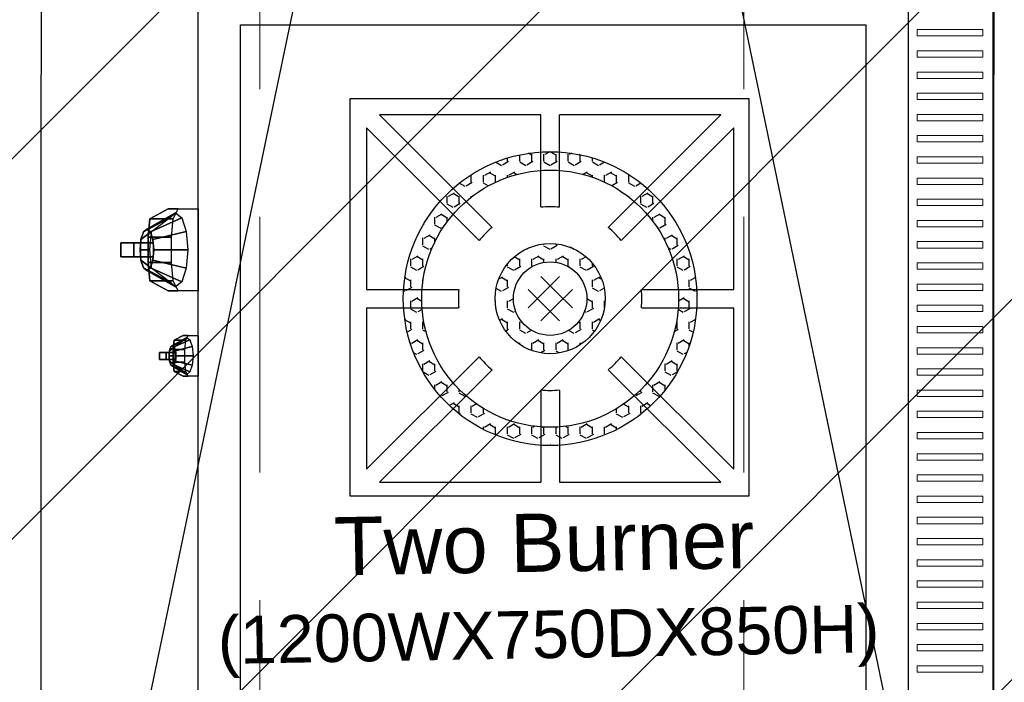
# Model space of a CAD drawing. Header units: inches. Extents: x 704 to 259546, y -107711 to 151004.
# Tile 46 of 208: x 127497 to 127534, y 20727 to 20751. Entities that reach past the tile are written whole.
import ezdxf

# ---------------------------------------------------------------- set-up
doc = ezdxf.new("R2010")
doc.units = ezdxf.units.IN
doc.header["$MEASUREMENT"] = 0
doc.linetypes.add('DASHED2', pattern=[0.375, 0.25, -0.125])
doc.linetypes.add('HIDDEN', pattern=[0.375, 0.25, -0.125])
for name, color, linetype, lineweight in [('EQUIP DIM', 8, 'Continuous', 0), ('EQUIPMENT', 3, 'Continuous', 25), ('FLOOR RAISE', 4, 'Continuous', 5), ('Hood', 5, 'DASHED2', 25), ('PD_BRICK WALL_230', 4, 'Continuous', 50), ('PD_COLUMN', 2, 'Continuous', 60), ('PD_HATCH', 45, 'Continuous', 9)]:
    doc.layers.add(name, color=color, linetype=linetype, lineweight=lineweight)
doc.layers.add('PP BALL VALVE', color=7, linetype='Continuous')
doc.styles.get("Standard").update_dxf_attribs({"font": 'arial.ttf', "height": 6})

# ---------------------------------------------------------------- blocks, each defined once
blk = doc.blocks.new('columns2')
at = {"layer": 'PD_HATCH', "color": 8, "linetype": 'HIDDEN', "ltscale": 38}
for p, q in [((369, -733), (369, -876)), ((387, -733), (387, -876))]:
    blk.add_line(p, q, dxfattribs=at)
blk = doc.blocks.new('fewrewrqwqw')
at = {"layer": 'EQUIPMENT'}
h = blk.add_hatch(dxfattribs=at)
h.set_pattern_fill('HEX', color=8, scale=0.083139, angle=180, style=0)
h.set_pattern_definition([(180, (156111.5651, 15539.5497), (-4e-16, -0.457203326), [0.263966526, -0.527933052]), (300, (156111.5651, 15539.5497), (0.395949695, 0.228601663), [0.263966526, -0.527933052]), (240, (156111.30114, 15539.5497), (0.395949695, -0.228601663), [0.263966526, -0.527933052])])
h.paths.add_polyline_path([(148574.817, 13022.622, 1), (148578.974, 13022.622, 1)], flags=0)
h.paths.add_polyline_path([(148578.281, 13022.622, -1), (148575.51, 13022.622, -1)], flags=0)
h.paths.add_polyline_path([(148571.353, 13022.622, 1), (148582.438, 13022.622, 1)])
h.paths.add_polyline_path([(148581.745, 13022.622, -1), (148572.046, 13022.622, -1)], flags=16)
at = {"layer": 'EQUIPMENT', "color": 8}
for p, q in [((148564.961, 13039.335), (148611.598, 13039.335)), ((148564.961, 13036.135), (148611.598, 13036.135)), ((148566.561, 13010.935), (148566.561, 13034.535)), ((148566.561, 13034.535), (148609.998, 13034.535)), ((148574.703, 13025.305), (148570.457, 13029.557)), ((148576.549, 13026.086), (148576.549, 13029.557)), ((148577.242, 13026.086), (148577.242, 13029.557)), ((148579.088, 13025.305), (148583.334, 13029.557)), ((148574.214, 13024.815), (148569.967, 13029.067)), ((148579.578, 13024.815), (148583.824, 13029.067)), ((148577.141, 13022.867), (148576.549, 13023.459)), ((148576.651, 13022.867), (148577.242, 13023.459)), ((148573.432, 13022.969), (148569.967, 13022.969)), ((148576.651, 13022.377), (148576.059, 13022.969)), ((148576.651, 13022.867), (148576.059, 13022.276)), ((148577.141, 13022.377), (148577.732, 13022.969)), ((148577.141, 13022.867), (148577.732, 13022.276)), ((148580.36, 13022.969), (148583.824, 13022.969)), ((148577.141, 13022.377), (148576.549, 13021.786)), ((148576.651, 13022.377), (148577.242, 13021.786)), ((148573.432, 13022.276), (148569.967, 13022.276)), ((148580.36, 13022.276), (148583.824, 13022.276)), ((148574.214, 13020.43), (148569.967, 13016.177)), ((148579.578, 13020.43), (148583.824, 13016.177)), ((148574.703, 13019.94), (148570.457, 13015.687)), ((148579.088, 13019.94), (148583.334, 13015.687)), ((148576.549, 13015.687), (148576.549, 13019.158)), ((148577.242, 13015.687), (148577.242, 13019.158)), ((148609.998, 13010.935), (148566.561, 13010.935)), ((148611.598, 13009.335), (148564.961, 13009.335))]:
    blk.add_line(p, q, dxfattribs=at)
at = {"layer": 'EQUIPMENT', "color": 8, "lineweight": 0}
for points in [[(148566.987, 13038.955), (148566.747, 13038.955), (148566.747, 13036.475), (148566.987, 13036.475)], [(148567.787, 13038.955), (148567.547, 13038.955), (148567.547, 13036.475), (148567.787, 13036.475)], [(148568.587, 13038.955), (148568.347, 13038.955), (148568.347, 13036.475), (148568.587, 13036.475)], [(148569.387, 13038.955), (148569.147, 13038.955), (148569.147, 13036.475), (148569.387, 13036.475)], [(148570.187, 13038.955), (148569.947, 13038.955), (148569.947, 13036.475), (148570.187, 13036.475)], [(148570.987, 13038.955), (148570.747, 13038.955), (148570.747, 13036.475), (148570.987, 13036.475)], [(148571.787, 13038.955), (148571.547, 13038.955), (148571.547, 13036.475), (148571.787, 13036.475)], [(148572.587, 13038.955), (148572.347, 13038.955), (148572.347, 13036.475), (148572.587, 13036.475)], [(148573.387, 13038.955), (148573.147, 13038.955), (148573.147, 13036.475), (148573.387, 13036.475)], [(148574.187, 13038.955), (148573.947, 13038.955), (148573.947, 13036.475), (148574.187, 13036.475)], [(148574.987, 13038.955), (148574.747, 13038.955), (148574.747, 13036.475), (148574.987, 13036.475)], [(148575.787, 13038.955), (148575.547, 13038.955), (148575.547, 13036.475), (148575.787, 13036.475)], [(148576.587, 13038.955), (148576.347, 13038.955), (148576.347, 13036.475), (148576.587, 13036.475)], [(148577.387, 13038.955), (148577.147, 13038.955), (148577.147, 13036.475), (148577.387, 13036.475)], [(148578.187, 13038.955), (148577.947, 13038.955), (148577.947, 13036.475), (148578.187, 13036.475)], [(148578.987, 13038.955), (148578.747, 13038.955), (148578.747, 13036.475), (148578.987, 13036.475)], [(148579.787, 13038.955), (148579.547, 13038.955), (148579.547, 13036.475), (148579.787, 13036.475)], [(148580.587, 13038.955), (148580.347, 13038.955), (148580.347, 13036.475), (148580.587, 13036.475)], [(148581.387, 13038.955), (148581.147, 13038.955), (148581.147, 13036.475), (148581.387, 13036.475)], [(148582.187, 13038.955), (148581.947, 13038.955), (148581.947, 13036.475), (148582.187, 13036.475)], [(148582.987, 13038.955), (148582.747, 13038.955), (148582.747, 13036.475), (148582.987, 13036.475)], [(148583.787, 13038.955), (148583.547, 13038.955), (148583.547, 13036.475), (148583.787, 13036.475)], [(148584.587, 13038.955), (148584.347, 13038.955), (148584.347, 13036.475), (148584.587, 13036.475)], [(148585.387, 13038.955), (148585.147, 13038.955), (148585.147, 13036.475), (148585.387, 13036.475)], [(148586.187, 13038.955), (148585.947, 13038.955), (148585.947, 13036.475), (148586.187, 13036.475)], [(148586.987, 13038.955), (148586.747, 13038.955), (148586.747, 13036.475), (148586.987, 13036.475)], [(148587.787, 13038.955), (148587.547, 13038.955), (148587.547, 13036.475), (148587.787, 13036.475)], [(148588.587, 13038.955), (148588.347, 13038.955), (148588.347, 13036.475), (148588.587, 13036.475)], [(148589.387, 13038.955), (148589.147, 13038.955), (148589.147, 13036.475), (148589.387, 13036.475)], [(148590.187, 13038.955), (148589.947, 13038.955), (148589.947, 13036.475), (148590.187, 13036.475)], [(148590.987, 13038.955), (148590.747, 13038.955), (148590.747, 13036.475), (148590.987, 13036.475)]]:
    blk.add_lwpolyline(points, close=True, dxfattribs=at)
at = {"layer": 'EQUIPMENT', "color": 8}
blk.add_lwpolyline([(148569.35, 13030.118), (148584.35, 13030.118), (148584.35, 13015.067), (148569.35, 13015.067)], close=True, dxfattribs=at)
for points in [[(148576.549, 13029.557), (148570.457, 13029.557)], [(148583.334, 13029.557), (148577.242, 13029.557)], [(148569.967, 13029.067), (148569.967, 13022.969)], [(148583.824, 13022.969), (148583.824, 13029.067)], [(148569.967, 13022.276), (148569.967, 13016.177)], [(148583.824, 13016.177), (148583.824, 13022.276)], [(148570.457, 13015.687), (148576.549, 13015.687)], [(148577.242, 13015.687), (148583.334, 13015.687)]]:
    blk.add_lwpolyline(points, dxfattribs=at)
for radius in [5.543, 4.85, 2.078, 1.386]:
    blk.add_circle((148576.896, 13022.622), radius, dxfattribs=at)
for start, end in [(84.2608, 95.7392), (129.2608, 140.7392), (39.2608, 50.7392), (174.2608, 185.7392), (354.2608, 5.7392), (219.2608, 230.7392), (309.2608, 320.7392), (264.2608, 275.7392)]:
    blk.add_arc((148576.896, 13022.622), 3.464, start, end, dxfattribs=at)
for points, invisible_edges in [([(148576.597, 13008.205, -3.176), (148573.515, 13008.205, -3.176), (148573.515, 13009.335), (148576.597, 13009.335)], 1), ([(148579.827, 13008.77, -1.588), (148578.285, 13008.77, -1.588), (148578.285, 13009.335), (148579.827, 13009.335)], 1), ([(148579.643, 13008.425, -1.855), (148578.469, 13008.425, -1.855), (148578.285, 13008.77, -1.588), (148579.827, 13008.77, -1.588)], 5), ([(148579.643, 13008.425, -1.855), (148579.296, 13008.39, -1.953), (148578.816, 13008.39, -1.953), (148578.469, 13008.425, -1.855)], 8), ([(148578.719, 13008.432, -0.916), (148579.056, 13008.367, -1.099), (148579.056, 13008.367, -1.099), (148578.667, 13008.367, -1.099)], 5), ([(148578.719, 13008.432, -0.916), (148579.056, 13008.367, -1.099), (148579.056, 13008.367, -1.099), (148578.667, 13008.367, -1.099)], 5), ([(148578.667, 13008.367, -1.099), (148579.056, 13008.367, -1.099), (148579.056, 13008.367, -1.099), (148578.719, 13008.302, -1.282)], 5), ([(148578.667, 13008.367, -1.099), (148579.056, 13008.367, -1.099), (148579.056, 13008.367, -1.099), (148578.719, 13008.302, -1.282)], 5), ([(148578.862, 13008.48, -0.781), (148579.056, 13008.367, -1.099), (148579.056, 13008.367, -1.099), (148578.719, 13008.432, -0.916)], 5), ([(148578.862, 13008.48, -0.781), (148579.056, 13008.367, -1.099), (148579.056, 13008.367, -1.099), (148578.719, 13008.432, -0.916)], 5), ([(148578.719, 13008.302, -1.282), (148579.056, 13008.367, -1.099), (148579.056, 13008.367, -1.099), (148578.862, 13008.254, -1.416)], 5), ([(148578.719, 13008.302, -1.282), (148579.056, 13008.367, -1.099), (148579.056, 13008.367, -1.099), (148578.862, 13008.254, -1.416)], 5), ([(148579.056, 13008.498, -0.732), (148579.056, 13008.367, -1.099), (148579.056, 13008.367, -1.099), (148578.862, 13008.48, -0.781)], 5), ([(148579.056, 13008.498, -0.732), (148579.056, 13008.367, -1.099), (148579.056, 13008.367, -1.099), (148578.862, 13008.48, -0.781)], 5), ([(148578.862, 13008.254, -1.416), (148579.056, 13008.367, -1.099), (148579.056, 13008.367, -1.099), (148579.056, 13008.237, -1.465)], 5), ([(148578.862, 13008.254, -1.416), (148579.056, 13008.367, -1.099), (148579.056, 13008.367, -1.099), (148579.056, 13008.237, -1.465)], 5), ([(148579.251, 13008.48, -0.781), (148579.056, 13008.367, -1.099), (148579.056, 13008.367, -1.099), (148579.056, 13008.498, -0.732)], 5), ([(148579.251, 13008.48, -0.781), (148579.056, 13008.367, -1.099), (148579.056, 13008.367, -1.099), (148579.056, 13008.498, -0.732)], 5), ([(148579.393, 13008.432, -0.916), (148579.056, 13008.367, -1.099), (148579.056, 13008.367, -1.099), (148579.251, 13008.48, -0.781)], 5), ([(148579.393, 13008.432, -0.916), (148579.056, 13008.367, -1.099), (148579.056, 13008.367, -1.099), (148579.251, 13008.48, -0.781)], 5), ([(148579.445, 13008.367, -1.099), (148579.056, 13008.367, -1.099), (148579.056, 13008.367, -1.099), (148579.393, 13008.432, -0.916)], 5), ([(148579.445, 13008.367, -1.099), (148579.056, 13008.367, -1.099), (148579.056, 13008.367, -1.099), (148579.393, 13008.432, -0.916)], 5), ([(148579.393, 13008.302, -1.282), (148579.056, 13008.367, -1.099), (148579.056, 13008.367, -1.099), (148579.445, 13008.367, -1.099)], 5), ([(148579.251, 13008.254, -1.416), (148579.056, 13008.367, -1.099), (148579.056, 13008.367, -1.099), (148579.393, 13008.302, -1.282)], 5), ([(148579.251, 13008.254, -1.416), (148579.056, 13008.367, -1.099), (148579.056, 13008.367, -1.099), (148579.393, 13008.302, -1.282)], 5), ([(148579.393, 13008.302, -1.282), (148579.056, 13008.367, -1.099), (148579.056, 13008.367, -1.099), (148579.445, 13008.367, -1.099)], 5), ([(148579.056, 13008.237, -1.465), (148579.056, 13008.367, -1.099), (148579.056, 13008.367, -1.099), (148579.251, 13008.254, -1.416)], 5), ([(148579.056, 13008.237, -1.465), (148579.056, 13008.367, -1.099), (148579.056, 13008.367, -1.099), (148579.251, 13008.254, -1.416)], 5), ([(148576.23, 13007.515, -3.71), (148573.882, 13007.515, -3.71), (148573.515, 13008.205, -3.176), (148576.597, 13008.205, -3.176)], 5), ([(148576.23, 13007.515, -3.71), (148575.536, 13007.446, -3.906), (148574.576, 13007.446, -3.906), (148573.882, 13007.515, -3.71)], 8), ([(148574.382, 13007.53, -1.831), (148575.056, 13007.399, -2.198), (148575.056, 13007.399, -2.198), (148574.278, 13007.399, -2.198)], 5), ([(148574.382, 13007.53, -1.831), (148575.056, 13007.399, -2.198), (148575.056, 13007.399, -2.198), (148574.278, 13007.399, -2.198)], 5), ([(148574.667, 13007.625, -1.563), (148575.056, 13007.399, -2.198), (148575.056, 13007.399, -2.198), (148574.382, 13007.53, -1.831)], 5), ([(148574.667, 13007.625, -1.563), (148575.056, 13007.399, -2.198), (148575.056, 13007.399, -2.198), (148574.382, 13007.53, -1.831)], 5), ([(148575.056, 13007.66, -1.465), (148575.056, 13007.399, -2.198), (148575.056, 13007.399, -2.198), (148574.667, 13007.625, -1.563)], 5), ([(148575.056, 13007.66, -1.465), (148575.056, 13007.399, -2.198), (148575.056, 13007.399, -2.198), (148574.667, 13007.625, -1.563)], 5), ([(148575.445, 13007.625, -1.563), (148575.056, 13007.399, -2.198), (148575.056, 13007.399, -2.198), (148575.056, 13007.66, -1.465)], 5), ([(148575.445, 13007.625, -1.563), (148575.056, 13007.399, -2.198), (148575.056, 13007.399, -2.198), (148575.056, 13007.66, -1.465)], 5), ([(148575.73, 13007.53, -1.831), (148575.056, 13007.399, -2.198), (148575.056, 13007.399, -2.198), (148575.445, 13007.625, -1.563)], 5), ([(148575.73, 13007.53, -1.831), (148575.056, 13007.399, -2.198), (148575.056, 13007.399, -2.198), (148575.445, 13007.625, -1.563)], 5), ([(148575.834, 13007.399, -2.198), (148575.056, 13007.399, -2.198), (148575.056, 13007.399, -2.198), (148575.73, 13007.53, -1.831)], 5), ([(148575.834, 13007.399, -2.198), (148575.056, 13007.399, -2.198), (148575.056, 13007.399, -2.198), (148575.73, 13007.53, -1.831)], 5), ([(148574.278, 13007.399, -2.198), (148575.056, 13007.399, -2.198), (148575.056, 13007.399, -2.198), (148574.382, 13007.269, -2.564)], 5), ([(148574.278, 13007.399, -2.198), (148575.056, 13007.399, -2.198), (148575.056, 13007.399, -2.198), (148574.382, 13007.269, -2.564)], 5), ([(148574.382, 13007.269, -2.564), (148575.056, 13007.399, -2.198), (148575.056, 13007.399, -2.198), (148574.667, 13007.174, -2.832)], 5), ([(148574.382, 13007.269, -2.564), (148575.056, 13007.399, -2.198), (148575.056, 13007.399, -2.198), (148574.667, 13007.174, -2.832)], 5), ([(148574.667, 13007.174, -2.832), (148575.056, 13007.399, -2.198), (148575.056, 13007.399, -2.198), (148575.056, 13007.139, -2.93)], 5), ([(148574.667, 13007.174, -2.832), (148575.056, 13007.399, -2.198), (148575.056, 13007.399, -2.198), (148575.056, 13007.139, -2.93)], 5), ([(148575.73, 13007.269, -2.564), (148575.056, 13007.399, -2.198), (148575.056, 13007.399, -2.198), (148575.834, 13007.399, -2.198)], 5), ([(148575.445, 13007.174, -2.832), (148575.056, 13007.399, -2.198), (148575.056, 13007.399, -2.198), (148575.73, 13007.269, -2.564)], 5), ([(148575.445, 13007.174, -2.832), (148575.056, 13007.399, -2.198), (148575.056, 13007.399, -2.198), (148575.73, 13007.269, -2.564)], 5), ([(148575.73, 13007.269, -2.564), (148575.056, 13007.399, -2.198), (148575.056, 13007.399, -2.198), (148575.834, 13007.399, -2.198)], 5), ([(148575.056, 13007.139, -2.93), (148575.056, 13007.399, -2.198), (148575.056, 13007.399, -2.198), (148575.445, 13007.174, -2.832)], 5), ([(148575.056, 13007.139, -2.93), (148575.056, 13007.399, -2.198), (148575.056, 13007.399, -2.198), (148575.445, 13007.174, -2.832)], 5)]:
    blk.add_3dface(points, dxfattribs=dict(at, invisible_edges=invisible_edges))
for points in [[(148578.453, 13009.024, -0.874), (148578.719, 13008.432, -0.916), (148578.667, 13008.367, -1.099), (148578.359, 13008.907, -1.202)], [(148578.453, 13009.024, -0.874), (148578.719, 13008.432, -0.916), (148578.667, 13008.367, -1.099), (148578.359, 13008.907, -1.202)], [(148578.708, 13009.11, -0.633), (148578.862, 13008.48, -0.781), (148578.719, 13008.432, -0.916), (148578.453, 13009.024, -0.874)], [(148578.708, 13009.11, -0.633), (148578.862, 13008.48, -0.781), (148578.719, 13008.432, -0.916), (148578.453, 13009.024, -0.874)], [(148579.056, 13009.141, -0.545), (148579.056, 13008.498, -0.732), (148578.862, 13008.48, -0.781), (148578.708, 13009.11, -0.633)], [(148579.056, 13009.141, -0.545), (148579.056, 13008.498, -0.732), (148578.862, 13008.48, -0.781), (148578.708, 13009.11, -0.633)], [(148579.405, 13009.11, -0.633), (148579.251, 13008.48, -0.781), (148579.056, 13008.498, -0.732), (148579.056, 13009.141, -0.545)], [(148579.405, 13009.11, -0.633), (148579.251, 13008.48, -0.781), (148579.056, 13008.498, -0.732), (148579.056, 13009.141, -0.545)], [(148579.66, 13009.024, -0.874), (148579.393, 13008.432, -0.916), (148579.251, 13008.48, -0.781), (148579.405, 13009.11, -0.633)], [(148579.66, 13009.024, -0.874), (148579.393, 13008.432, -0.916), (148579.251, 13008.48, -0.781), (148579.405, 13009.11, -0.633)], [(148579.753, 13008.907, -1.202), (148579.445, 13008.367, -1.099), (148579.393, 13008.432, -0.916), (148579.66, 13009.024, -0.874)], [(148579.753, 13008.907, -1.202), (148579.445, 13008.367, -1.099), (148579.393, 13008.432, -0.916), (148579.66, 13009.024, -0.874)], [(148573.849, 13008.713, -1.747), (148574.382, 13007.53, -1.831), (148574.278, 13007.399, -2.198), (148573.662, 13008.48, -2.404)], [(148573.849, 13008.713, -1.747), (148574.382, 13007.53, -1.831), (148574.278, 13007.399, -2.198), (148573.662, 13008.48, -2.404)], [(148574.359, 13008.885, -1.267), (148574.667, 13007.625, -1.563), (148574.382, 13007.53, -1.831), (148573.849, 13008.713, -1.747)], [(148574.359, 13008.885, -1.267), (148574.667, 13007.625, -1.563), (148574.382, 13007.53, -1.831), (148573.849, 13008.713, -1.747)], [(148575.056, 13008.947, -1.091), (148575.056, 13007.66, -1.465), (148574.667, 13007.625, -1.563), (148574.359, 13008.885, -1.267)], [(148575.056, 13008.947, -1.091), (148575.056, 13007.66, -1.465), (148574.667, 13007.625, -1.563), (148574.359, 13008.885, -1.267)], [(148575.753, 13008.885, -1.267), (148575.445, 13007.625, -1.563), (148575.056, 13007.66, -1.465), (148575.056, 13008.947, -1.091)], [(148575.753, 13008.885, -1.267), (148575.445, 13007.625, -1.563), (148575.056, 13007.66, -1.465), (148575.056, 13008.947, -1.091)], [(148576.263, 13008.713, -1.747), (148575.73, 13007.53, -1.831), (148575.445, 13007.625, -1.563), (148575.753, 13008.885, -1.267)], [(148576.263, 13008.713, -1.747), (148575.73, 13007.53, -1.831), (148575.445, 13007.625, -1.563), (148575.753, 13008.885, -1.267)], [(148576.45, 13008.48, -2.404), (148575.834, 13007.399, -2.198), (148575.73, 13007.53, -1.831), (148576.263, 13008.713, -1.747)], [(148576.45, 13008.48, -2.404), (148575.834, 13007.399, -2.198), (148575.73, 13007.53, -1.831), (148576.263, 13008.713, -1.747)], [(148578.285, 13008.77, -1.588), (148578.469, 13008.425, -1.855), (148578.469, 13008.863, -1.922), (148578.285, 13008.958, -1.655)], [(148578.359, 13008.907, -1.202), (148578.667, 13008.367, -1.099), (148578.719, 13008.302, -1.282), (148578.453, 13008.791, -1.53)], [(148578.359, 13008.907, -1.202), (148578.667, 13008.367, -1.099), (148578.719, 13008.302, -1.282), (148578.453, 13008.791, -1.53)], [(148578.453, 13008.791, -1.53), (148578.719, 13008.302, -1.282), (148578.862, 13008.254, -1.416), (148578.708, 13008.455, -1.771)], [(148578.453, 13008.791, -1.53), (148578.719, 13008.302, -1.282), (148578.862, 13008.254, -1.416), (148578.708, 13008.455, -1.771)], [(148578.453, 13008.791, -1.53), (148578.719, 13008.302, -1.282), (148578.862, 13008.254, -1.416), (148578.708, 13008.455, -1.771)], [(148578.453, 13008.791, -1.53), (148578.719, 13008.302, -1.282), (148578.862, 13008.254, -1.416), (148578.708, 13008.455, -1.771)], [(148578.469, 13008.425, -1.855), (148578.816, 13008.39, -1.953), (148578.816, 13008.829, -2.02), (148578.469, 13008.863, -1.922)], [(148578.816, 13008.39, -1.953), (148579.296, 13008.39, -1.953), (148579.296, 13008.829, -2.02), (148578.816, 13008.829, -2.02)], [(148579.405, 13008.455, -1.771), (148579.251, 13008.254, -1.416), (148579.393, 13008.302, -1.282), (148579.66, 13008.791, -1.53)], [(148579.405, 13008.455, -1.771), (148579.251, 13008.254, -1.416), (148579.393, 13008.302, -1.282), (148579.66, 13008.791, -1.53)], [(148579.643, 13008.863, -1.922), (148579.296, 13008.829, -2.02), (148579.296, 13008.39, -1.953), (148579.643, 13008.425, -1.855)], [(148579.66, 13008.791, -1.53), (148579.393, 13008.302, -1.282), (148579.445, 13008.367, -1.099), (148579.753, 13008.907, -1.202)], [(148579.66, 13008.791, -1.53), (148579.393, 13008.302, -1.282), (148579.445, 13008.367, -1.099), (148579.753, 13008.907, -1.202)], [(148579.643, 13008.425, -1.855), (148579.827, 13008.77, -1.588), (148579.827, 13008.958, -1.655), (148579.643, 13008.863, -1.922)], [(148573.515, 13008.205, -3.176), (148573.882, 13007.515, -3.71), (148573.882, 13008.392, -3.845), (148573.515, 13008.582, -3.31)], [(148573.662, 13008.48, -2.404), (148574.278, 13007.399, -2.198), (148574.382, 13007.269, -2.564), (148573.849, 13008.246, -3.061)], [(148573.662, 13008.48, -2.404), (148574.278, 13007.399, -2.198), (148574.382, 13007.269, -2.564), (148573.849, 13008.246, -3.061)], [(148573.849, 13008.246, -3.061), (148574.382, 13007.269, -2.564), (148574.667, 13007.174, -2.832), (148574.359, 13007.575, -3.541)], [(148573.849, 13008.246, -3.061), (148574.382, 13007.269, -2.564), (148574.667, 13007.174, -2.832), (148574.359, 13007.575, -3.541)], [(148573.849, 13008.246, -3.061), (148574.382, 13007.269, -2.564), (148574.667, 13007.174, -2.832), (148574.359, 13007.575, -3.541)], [(148573.849, 13008.246, -3.061), (148574.382, 13007.269, -2.564), (148574.667, 13007.174, -2.832), (148574.359, 13007.575, -3.541)], [(148573.882, 13007.515, -3.71), (148574.576, 13007.446, -3.906), (148574.576, 13008.322, -4.04), (148573.882, 13008.392, -3.845)], [(148574.576, 13007.446, -3.906), (148575.536, 13007.446, -3.906), (148575.536, 13008.322, -4.04), (148574.576, 13008.322, -4.04)], [(148575.753, 13007.575, -3.541), (148575.445, 13007.174, -2.832), (148575.73, 13007.269, -2.564), (148576.263, 13008.246, -3.061)], [(148575.753, 13007.575, -3.541), (148575.445, 13007.174, -2.832), (148575.73, 13007.269, -2.564), (148576.263, 13008.246, -3.061)], [(148576.23, 13008.392, -3.845), (148575.536, 13008.322, -4.04), (148575.536, 13007.446, -3.906), (148576.23, 13007.515, -3.71)], [(148576.263, 13008.246, -3.061), (148575.73, 13007.269, -2.564), (148575.834, 13007.399, -2.198), (148576.45, 13008.48, -2.404)], [(148576.263, 13008.246, -3.061), (148575.73, 13007.269, -2.564), (148575.834, 13007.399, -2.198), (148576.45, 13008.48, -2.404)], [(148576.23, 13007.515, -3.71), (148576.597, 13008.205, -3.176), (148576.597, 13008.582, -3.31), (148576.23, 13008.392, -3.845)], [(148578.708, 13008.455, -1.771), (148578.862, 13008.254, -1.416), (148579.056, 13008.237, -1.465), (148579.056, 13008.424, -1.859)], [(148578.708, 13008.455, -1.771), (148578.862, 13008.254, -1.416), (148579.056, 13008.237, -1.465), (148579.056, 13008.424, -1.859)], [(148578.708, 13008.455, -1.771), (148578.862, 13008.254, -1.416), (148579.056, 13008.237, -1.465), (148579.056, 13008.424, -1.859)], [(148578.708, 13008.455, -1.771), (148578.862, 13008.254, -1.416), (148579.056, 13008.237, -1.465), (148579.056, 13008.424, -1.859)], [(148578.925, 13008.122, -0.619), (148578.925, 13008.491, -0.75), (148578.925, 13008.243, -1.448), (148578.925, 13007.874, -1.316)], [(148578.925, 13008.122, -0.619), (148578.925, 13008.491, -0.75), (148578.925, 13008.243, -1.448), (148578.925, 13007.874, -1.316)], [(148578.925, 13008.491, -0.75), (148578.925, 13008.491, -0.75), (148578.925, 13008.243, -1.448)], [(148578.925, 13008.491, -0.75), (148578.925, 13008.491, -0.75), (148578.925, 13008.243, -1.448)], [(148578.925, 13008.491, -0.75), (148578.925, 13008.491, -0.75), (148578.925, 13008.243, -1.448)], [(148578.925, 13008.491, -0.75), (148578.925, 13008.491, -0.75), (148578.925, 13008.243, -1.448)], [(148579.187, 13008.491, -0.75), (148578.925, 13008.491, -0.75), (148578.925, 13008.122, -0.619), (148579.187, 13008.122, -0.619)], [(148579.187, 13008.491, -0.75), (148578.925, 13008.491, -0.75), (148578.925, 13008.122, -0.619), (148579.187, 13008.122, -0.619)], [(148578.925, 13007.874, -1.316), (148578.925, 13008.243, -1.448), (148579.187, 13008.243, -1.448), (148579.187, 13007.874, -1.316)], [(148578.925, 13007.874, -1.316), (148578.925, 13008.243, -1.448), (148579.187, 13008.243, -1.448), (148579.187, 13007.874, -1.316)], [(148578.925, 13008.243, -1.448), (148578.925, 13008.243, -1.448), (148578.925, 13008.243, -1.448), (148579.187, 13008.243, -1.448)], [(148578.925, 13008.243, -1.448), (148578.925, 13008.243, -1.448), (148578.925, 13008.243, -1.448), (148579.187, 13008.243, -1.448)], [(148578.925, 13008.243, -1.448), (148578.925, 13008.243, -1.448), (148578.925, 13008.243, -1.448), (148579.187, 13008.243, -1.448)], [(148578.925, 13008.243, -1.448), (148578.925, 13008.243, -1.448), (148578.925, 13008.243, -1.448), (148579.187, 13008.243, -1.448)], [(148579.056, 13008.424, -1.859), (148579.056, 13008.237, -1.465), (148579.251, 13008.254, -1.416), (148579.405, 13008.455, -1.771)], [(148579.056, 13008.424, -1.859), (148579.056, 13008.237, -1.465), (148579.251, 13008.254, -1.416), (148579.405, 13008.455, -1.771)], [(148579.187, 13007.874, -1.316), (148579.187, 13008.243, -1.448), (148579.187, 13008.491, -0.75), (148579.187, 13008.122, -0.619)], [(148579.187, 13007.874, -1.316), (148579.187, 13008.243, -1.448), (148579.187, 13008.491, -0.75), (148579.187, 13008.122, -0.619)], [(148579.187, 13008.122, -0.619), (148579.187, 13008.491, -0.75), (148579.187, 13008.122, -0.619)], [(148579.187, 13008.122, -0.619), (148579.187, 13008.491, -0.75), (148579.187, 13008.122, -0.619)], [(148579.187, 13008.122, -0.619), (148578.925, 13008.122, -0.619), (148578.925, 13007.874, -1.316), (148579.187, 13007.874, -1.316)], [(148579.187, 13008.122, -0.619), (148578.925, 13008.122, -0.619), (148578.925, 13007.874, -1.316), (148579.187, 13007.874, -1.316)], [(148579.187, 13008.122, -0.619), (148578.925, 13008.122, -0.619), (148578.925, 13007.874, -1.316), (148579.187, 13007.874, -1.316)], [(148579.187, 13008.122, -0.619), (148578.925, 13008.122, -0.619), (148578.925, 13007.874, -1.316), (148579.187, 13007.874, -1.316)], [(148579.187, 13008.122, -0.619), (148579.187, 13008.122, -0.619), (148579.187, 13007.874, -1.316)], [(148579.187, 13008.122, -0.619), (148579.187, 13008.122, -0.619), (148579.187, 13007.874, -1.316)], [(148574.359, 13007.575, -3.541), (148574.667, 13007.174, -2.832), (148575.056, 13007.139, -2.93), (148575.056, 13007.513, -3.717)], [(148574.359, 13007.575, -3.541), (148574.667, 13007.174, -2.832), (148575.056, 13007.139, -2.93), (148575.056, 13007.513, -3.717)], [(148574.359, 13007.575, -3.541), (148574.667, 13007.174, -2.832), (148575.056, 13007.139, -2.93), (148575.056, 13007.513, -3.717)], [(148574.359, 13007.575, -3.541), (148574.667, 13007.174, -2.832), (148575.056, 13007.139, -2.93), (148575.056, 13007.513, -3.717)], [(148574.795, 13006.909, -1.237), (148574.795, 13007.648, -1.5), (148574.795, 13007.151, -2.895), (148574.795, 13006.413, -2.632)], [(148574.795, 13006.909, -1.237), (148574.795, 13007.648, -1.5), (148574.795, 13007.151, -2.895), (148574.795, 13006.413, -2.632)], [(148574.795, 13007.648, -1.5), (148574.795, 13007.648, -1.5), (148574.795, 13007.151, -2.895)], [(148574.795, 13007.648, -1.5), (148574.795, 13007.648, -1.5), (148574.795, 13007.151, -2.895)], [(148574.795, 13007.648, -1.5), (148574.795, 13007.648, -1.5), (148574.795, 13007.151, -2.895)], [(148574.795, 13007.648, -1.5), (148574.795, 13007.648, -1.5), (148574.795, 13007.151, -2.895)], [(148575.317, 13007.648, -1.5), (148574.795, 13007.648, -1.5), (148574.795, 13006.909, -1.237), (148575.317, 13006.909, -1.237)], [(148575.317, 13007.648, -1.5), (148574.795, 13007.648, -1.5), (148574.795, 13006.909, -1.237), (148575.317, 13006.909, -1.237)], [(148575.056, 13007.513, -3.717), (148575.056, 13007.139, -2.93), (148575.445, 13007.174, -2.832), (148575.753, 13007.575, -3.541)], [(148575.056, 13007.513, -3.717), (148575.056, 13007.139, -2.93), (148575.445, 13007.174, -2.832), (148575.753, 13007.575, -3.541)], [(148575.317, 13006.413, -2.632), (148575.317, 13007.151, -2.895), (148575.317, 13007.648, -1.5), (148575.317, 13006.909, -1.237)], [(148575.317, 13006.413, -2.632), (148575.317, 13007.151, -2.895), (148575.317, 13007.648, -1.5), (148575.317, 13006.909, -1.237)], [(148575.317, 13006.909, -1.237), (148575.317, 13007.648, -1.5), (148575.317, 13006.909, -1.237)], [(148575.317, 13006.909, -1.237), (148575.317, 13007.648, -1.5), (148575.317, 13006.909, -1.237)], [(148574.795, 13006.413, -2.632), (148574.795, 13007.151, -2.895), (148575.317, 13007.151, -2.895), (148575.317, 13006.413, -2.632)], [(148574.795, 13006.413, -2.632), (148574.795, 13007.151, -2.895), (148575.317, 13007.151, -2.895), (148575.317, 13006.413, -2.632)], [(148574.795, 13007.151, -2.895), (148574.795, 13007.151, -2.895), (148574.795, 13007.151, -2.895), (148575.317, 13007.151, -2.895)], [(148574.795, 13007.151, -2.895), (148574.795, 13007.151, -2.895), (148574.795, 13007.151, -2.895), (148575.317, 13007.151, -2.895)], [(148574.795, 13007.151, -2.895), (148574.795, 13007.151, -2.895), (148574.795, 13007.151, -2.895), (148575.317, 13007.151, -2.895)], [(148574.795, 13007.151, -2.895), (148574.795, 13007.151, -2.895), (148574.795, 13007.151, -2.895), (148575.317, 13007.151, -2.895)], [(148575.317, 13006.909, -1.237), (148574.795, 13006.909, -1.237), (148574.795, 13006.413, -2.632), (148575.317, 13006.413, -2.632)], [(148575.317, 13006.909, -1.237), (148574.795, 13006.909, -1.237), (148574.795, 13006.413, -2.632), (148575.317, 13006.413, -2.632)], [(148575.317, 13006.909, -1.237), (148574.795, 13006.909, -1.237), (148574.795, 13006.413, -2.632), (148575.317, 13006.413, -2.632)], [(148575.317, 13006.909, -1.237), (148574.795, 13006.909, -1.237), (148574.795, 13006.413, -2.632), (148575.317, 13006.413, -2.632)], [(148575.317, 13006.909, -1.237), (148575.317, 13006.909, -1.237), (148575.317, 13006.413, -2.632)], [(148575.317, 13006.909, -1.237), (148575.317, 13006.909, -1.237), (148575.317, 13006.413, -2.632)]]:
    blk.add_3dface(points, dxfattribs=at)
blk = doc.blocks.new('A$C1D4F2A26')
at = {"layer": 'Hood', "color": 8, "linetype": 'ByBlock', "elevation": -11.81}
blk.add_lwpolyline([(4488.78, -3552.81), (4487.02, -7874.31), (3587.02, -7873.71), (3588.78, -3552.21)], close=True, dxfattribs=at)
for points in [[(4488.78, -3552.81), (3587.02, -7873.71)], [(4487.02, -7874.31), (3588.78, -3552.21)]]:
    blk.add_lwpolyline(points, dxfattribs=at)
at = {"layer": 'PD_BRICK WALL_230', "color": 8, "lineweight": 13}
blk.add_lwpolyline([(4487.02, -8102.61), (4637.02, -8102.61), (4637.02, -3551.66), (4487.02, -3551.66)], close=True, dxfattribs=at)
at = {"layer": 'EQUIPMENT', "color": 8, "xscale": 25.03524861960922, "yscale": 25.03524861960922, "zscale": 25.03524861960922, "rotation": 270}
blk.add_blockref('fewrewrqwqw', (-321956.28, 3712654.49, -11.81), dxfattribs=at)
at = {"layer": 'EQUIP DIM', "color": 8, "insert": (3561.87, -7216.96, -11.81), "char_height": 45, "width": 999.8121, "attachment_point": 1, "rotation": 1.02948}
blk.add_mtext('\\pi301.72;{\\H1.2222x;\\C256;Two Burner\\P\\pi190.2;\\H0.81818x;(1200WX750DX850H)}', dxfattribs=at)
blk = doc.blocks.new('GF')
at = {"layer": 'EQUIPMENT', "color": 8, "xscale": 0.03937002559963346, "yscale": 0.03937002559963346, "zscale": 0.03937002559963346}
blk.add_blockref('A$C1D4F2A26', (127356.978, 21016.635), dxfattribs=at)
at = {"layer": 'PD_COLUMN', "color": 8}
blk.add_blockref('columns2', (127137.35, 21576.635), dxfattribs=at)

msp = doc.modelspace()

# ---------------------------------------------------------------- hatches: boundary and pattern name
at = {"layer": 'FLOOR RAISE'}
h = msp.add_hatch(dxfattribs=at)
h.set_pattern_fill('ANSI31', color=256, scale=80)
h.set_pattern_definition([(45, (996.19, 0), (-7.0710678, 7.0710678), [])])
h.paths.add_polyline_path([(127356.978, 20697.635), (127356.979, 21010.73), (127506.35, 21010.73), (127506.35, 20998.635), (127524.76, 20998.635), (127524.76, 21010.729), (127620.978, 21010.729), (127620.978, 20697.635), (127522.85, 20697.635), (127522.856, 20706.63), (127507.85, 20706.63), (127507.85, 20697.635), (127363.1, 20697.635)])

# ---------------------------------------------------------------- linework, layer by layer
at = {"layer": 'PP BALL VALVE', "lineweight": 53}
msp.add_circle((130061.482, 21646.646), 129357.588, dxfattribs=at)

# ---------------------------------------------------------------- block references
at = {"lineweight": 53}
msp.add_blockref('GF', (0, 0), dxfattribs=at)

doc.saveas('drawing.dxf')
